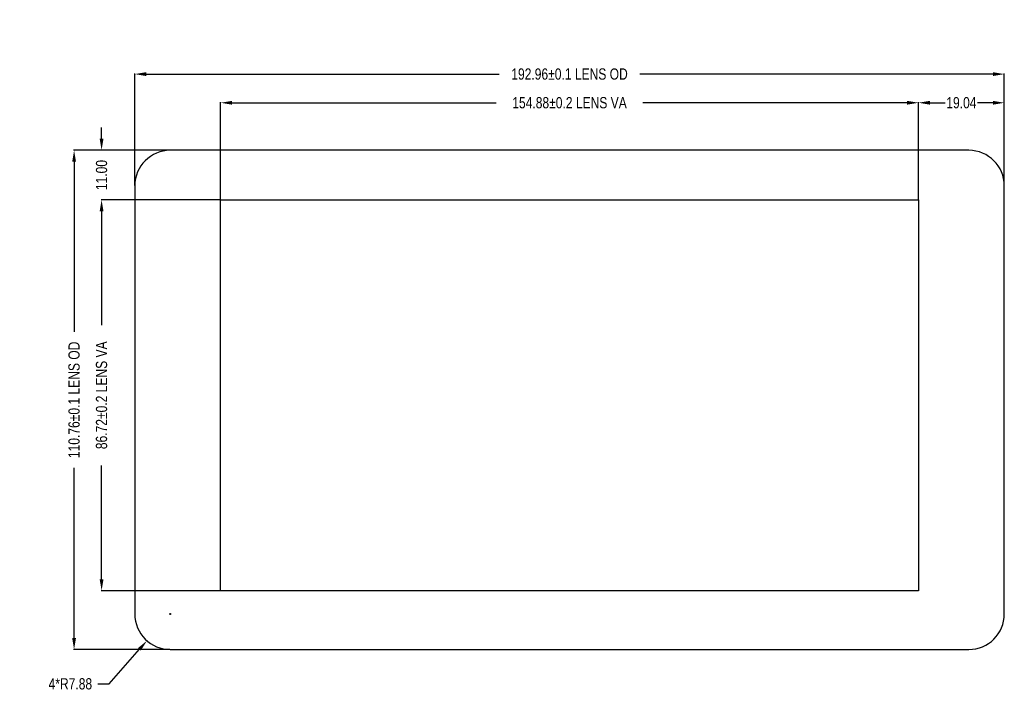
# Model space of a CAD drawing. Header units: inches. Extents: x -36 to 490, y -51 to 98.
# Tile 1 of 153: x -36 to 183, y -51 to 98. Entities that reach past the tile are written whole.
import ezdxf

# ---------------------------------------------------------------- set-up
doc = ezdxf.new("R2010")
doc.units = ezdxf.units.IN
doc.header["$LTSCALE"] = 1.21
doc.header["$MEASUREMENT"] = 0
doc.header["$PDMODE"] = 3
doc.header["$PDSIZE"] = 0.3125
doc.layers.get('0').update_dxf_attribs({"linetype": 'CONTINUOUS'})
doc.layers.get('Defpoints').update_dxf_attribs({"linetype": 'CONTINUOUS'})
doc.layers.add('DIM', color=3, linetype='CONTINUOUS')
doc.styles.get("Standard").update_dxf_attribs({"font": 'txt', "width": 0.8})
doc.dimstyles.get("Standard").update_dxf_attribs({"dimtxt": 0.15625, "dimasz": 0.1875, "dimexe": 0.125, "dimexo": 0.0625, "dimgap": 0.09, "dimtad": 0, "dimtih": 1, "dimtoh": 1, "dimzin": 4, "dimdsep": 46, "dimtxsty": 'Standard', "dimblk": '_FILLED', "dimblk1": '_FILLED', "dimblk2": '_FILLED', "dimcen": 0.09, "dimazin": 1, "dimtp": 0.01, "dimtm": 0.01, "dimtfac": 1, "dimtofl": 0, "dimtmove": 0, "dimatfit": 3, "dimldrblk": '_FILLED', "dimfxl": 1, "dimtolj": 1, "dimtzin": 4, "dimarcsym": 0})

# ---------------------------------------------------------------- blocks, each defined once
blk = doc.blocks.new('_FILLED')
at = {"color": 0, "linetype": 'ByBlock'}
blk.add_solid([(0, 0), (-1, 0.167), (-1, -0.167)], dxfattribs=at)
blk = doc.blocks.new('*D54')
at = {"layer": 'Defpoints', "color": 0}
for p in [(163.92, 79.91), (9.04, 58.37), (163.92, 58.37)]:
    blk.add_point(p, dxfattribs=at)
at = {"layer": 'DIM', "color": 0, "lineweight": -2}
for p, q in [((9.04, 58.43), (9.04, 80.04)), ((11.58, 79.91), (70.22, 79.91)), ((161.38, 79.91), (102.74, 79.91)), ((163.92, 58.43), (163.92, 80.04))]:
    blk.add_line(p, q, dxfattribs=at)
at = {"layer": 'DIM', "color": 0, "lineweight": -2, "xscale": 2.54, "yscale": 2.54, "zscale": 2.54, "rotation": 180}
blk.add_blockref('_FILLED', (9.04, 79.91), dxfattribs=at)
at = {"layer": 'DIM', "color": 0, "lineweight": -2, "xscale": 2.54, "yscale": 2.54, "zscale": 2.54}
blk.add_blockref('_FILLED', (163.92, 79.91), dxfattribs=at)
at = {"layer": 'DIM', "color": 0, "insert": (86.48, 79.91), "char_height": 2.5, "attachment_point": 5, "line_spacing_factor": 2.5}
blk.add_mtext('\\A1;154.88%%p0.2 LENS VA', dxfattribs=at)
blk = doc.blocks.new('*D55')
at = {"layer": 'Defpoints', "color": 0}
for p in [(-10, 86.27), (-10, 61.49), (182.96, 61.49)]:
    blk.add_point(p, dxfattribs=at)
at = {"layer": 'DIM', "color": 0, "lineweight": -2}
for p, q in [((-10, 61.55), (-10, 86.39)), ((-7.46, 86.27), (70.89, 86.27)), ((180.42, 86.27), (102.07, 86.27)), ((182.96, 61.55), (182.96, 86.39))]:
    blk.add_line(p, q, dxfattribs=at)
at = {"layer": 'DIM', "color": 0, "lineweight": -2, "xscale": 2.54, "yscale": 2.54, "zscale": 2.54, "rotation": 180}
blk.add_blockref('_FILLED', (-10, 86.27), dxfattribs=at)
at = {"layer": 'DIM', "color": 0, "lineweight": -2, "xscale": 2.54, "yscale": 2.54, "zscale": 2.54}
blk.add_blockref('_FILLED', (182.96, 86.27), dxfattribs=at)
at = {"layer": 'DIM', "color": 0, "insert": (86.48, 86.27), "char_height": 2.5, "attachment_point": 5, "line_spacing_factor": 2.5}
blk.add_mtext('\\A1;192.96%%p0.1 LENS OD', dxfattribs=at)
blk = doc.blocks.new('*D56')
at = {"layer": 'Defpoints', "color": 0}
for p in [(9.04, 58.37), (-17.36, -28.35), (9.04, -28.35)]:
    blk.add_point(p, dxfattribs=at)
at = {"layer": 'DIM', "color": 0, "lineweight": -2}
for p, q in [((8.98, 58.37), (-17.48, 58.37)), ((-17.36, 55.83), (-17.36, 30.6)), ((-17.36, -25.81), (-17.36, -0.58)), ((8.98, -28.35), (-17.48, -28.35))]:
    blk.add_line(p, q, dxfattribs=at)
at = {"layer": 'DIM', "color": 0, "lineweight": -2, "xscale": 2.54, "yscale": 2.54, "zscale": 2.54}
for p, rotation in [((-17.36, 58.37), 90), ((-17.36, -28.35), 270)]:
    blk.add_blockref('_FILLED', p, dxfattribs=dict(at, rotation=rotation))
at = {"layer": 'DIM', "color": 0, "insert": (-17.36, 15.01), "char_height": 2.5, "attachment_point": 5, "rotation": 90, "line_spacing_factor": 2.5}
blk.add_mtext('\\A1;86.72%%p0.2 LENS VA', dxfattribs=at)
blk = doc.blocks.new('*D57')
at = {"layer": 'Defpoints', "color": 0}
for p in [(-2.12, 69.37), (-23.46, -41.39), (-2.12, -41.39)]:
    blk.add_point(p, dxfattribs=at)
at = {"layer": 'DIM', "color": 0, "lineweight": -2}
for p, q in [((-2.18, 69.37), (-23.58, 69.37)), ((-23.46, 66.83), (-23.46, 29.08)), ((-23.46, -38.85), (-23.46, -1.1)), ((-2.18, -41.39), (-23.58, -41.39))]:
    blk.add_line(p, q, dxfattribs=at)
at = {"layer": 'DIM', "color": 0, "lineweight": -2, "xscale": 2.54, "yscale": 2.54, "zscale": 2.54}
for p, rotation in [((-23.46, 69.37), 90), ((-23.46, -41.39), 270)]:
    blk.add_blockref('_FILLED', p, dxfattribs=dict(at, rotation=rotation))
at = {"layer": 'DIM', "color": 0, "insert": (-23.46, 13.99), "char_height": 2.5, "attachment_point": 5, "rotation": 90, "line_spacing_factor": 2.5}
blk.add_mtext('\\A1;110.76%%p0.1 LENS OD', dxfattribs=at)
blk = doc.blocks.new('*D58')
at = {"layer": 'Defpoints', "color": 0}
for p in [(182.96, 79.91), (182.96, 61.49), (163.92, 58.37)]:
    blk.add_point(p, dxfattribs=at)
at = {"layer": 'DIM', "color": 0, "lineweight": -2}
for p, q in [((163.92, 58.43), (163.92, 80.04)), ((166.46, 79.91), (169.85, 79.91)), ((180.42, 79.91), (177.03, 79.91)), ((182.96, 61.55), (182.96, 80.04))]:
    blk.add_line(p, q, dxfattribs=at)
at = {"layer": 'DIM', "color": 0, "lineweight": -2, "xscale": 2.54, "yscale": 2.54, "zscale": 2.54, "rotation": 180}
blk.add_blockref('_FILLED', (163.92, 79.91), dxfattribs=at)
at = {"layer": 'DIM', "color": 0, "lineweight": -2, "xscale": 2.54, "yscale": 2.54, "zscale": 2.54}
blk.add_blockref('_FILLED', (182.96, 79.91), dxfattribs=at)
at = {"layer": 'DIM', "color": 0, "insert": (173.44, 79.91), "char_height": 2.5, "attachment_point": 5, "line_spacing_factor": 2.5}
blk.add_mtext('\\A1;19.04', dxfattribs=at)
blk = doc.blocks.new('*D59')
at = {"layer": 'Defpoints', "color": 0}
for p in [(-17.36, 69.37), (-2.12, 69.37), (9.04, 58.37)]:
    blk.add_point(p, dxfattribs=at)
at = {"layer": 'DIM', "color": 0, "lineweight": -2}
for p, q in [((-17.36, 71.91), (-17.36, 74.45)), ((-2.18, 69.37), (-17.48, 69.37)), ((8.98, 58.37), (-17.48, 58.37)), ((-17.36, 55.83), (-17.36, 53.29))]:
    blk.add_line(p, q, dxfattribs=at)
at = {"layer": 'DIM', "color": 0, "lineweight": -2, "xscale": 2.54, "yscale": 2.54, "zscale": 2.54}
for p, rotation in [((-17.36, 69.37), 270), ((-17.36, 58.37), 90)]:
    blk.add_blockref('_FILLED', p, dxfattribs=dict(at, rotation=rotation))
at = {"layer": 'DIM', "color": 0, "insert": (-17.36, 63.87), "char_height": 2.5, "attachment_point": 5, "rotation": 90, "line_spacing_factor": 2.5}
blk.add_mtext('\\A1;11.00', dxfattribs=at)
blk = doc.blocks.new('*D60')
at = {"layer": 'Defpoints', "color": 0}
for p in [(-2.12, -33.51), (-7.3, -39.45)]:
    blk.add_point(p, dxfattribs=at)
at = {"layer": 'DIM', "color": 0, "lineweight": -2}
for p, q in [((-2.32, -33.51), (-1.92, -33.51)), ((-2.12, -33.71), (-2.12, -33.31)), ((-15.66, -49.03), (-8.97, -41.36)), ((-18.2, -49.03), (-15.66, -49.03))]:
    blk.add_line(p, q, dxfattribs=at)
at = {"layer": 'DIM', "color": 0, "lineweight": -2, "xscale": 2.54, "yscale": 2.54, "zscale": 2.54, "rotation": 48.89613959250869}
blk.add_blockref('_FILLED', (-7.3, -39.45), dxfattribs=at)
at = {"layer": 'DIM', "color": 0, "insert": (-24.29, -49.03), "char_height": 2.5, "attachment_point": 5}
blk.add_mtext('\\A1;4*R7.88', dxfattribs=at)

msp = doc.modelspace()

# ---------------------------------------------------------------- linework, layer by layer
at = {"color": 7, "linetype": 'Continuous'}
for p, q in [((175.081, 69.369), (-2.119, 69.369)), ((-9.999, 61.489), (-9.999, -33.511)), ((182.961, -33.511), (182.961, 61.489)), ((9.041, -28.351), (9.041, 58.369)), ((9.041, 58.369), (163.921, 58.369)), ((163.921, 58.369), (163.921, -28.351)), ((163.921, -28.351), (9.041, -28.351)), ((-2.119, -41.391), (175.081, -41.391))]:
    msp.add_line(p, q, dxfattribs=at)
for centre, start, end in [((-2.119, 61.489), 90, 180), ((175.081, 61.489), 0, 90), ((-2.119, -33.511), 180, 270), ((175.081, -33.511), 270, 0)]:
    msp.add_arc(centre, 7.88, start, end, dxfattribs=at)

# ---------------------------------------------------------------- dimensions: what is measured, and where the dimension line sits
at = {"layer": 'DIM'}
for base, p1, p2, text, picture, middle in [((-9.999, 86.265), (182.961, 61.489), (-9.999, 61.489), '<>%%p0.1 LENS OD', '*D55', (86.481, 86.265)), ((163.921, 79.911), (9.041, 58.369), (163.921, 58.369), '<>%%p0.2 LENS VA', '*D54', (86.481, 79.911))]:
    dim = msp.add_linear_dim(base=base, p1=p1, p2=p2, text=text, dimstyle='Standard', override={"dimtxt": 2.5, "dimasz": 2.54, "dimtih": 0, "dimtoh": 0, "dimzin": 0, "dimpost": '<>', "dimcen": 0.198, "dimadec": 0, "dimazin": 0, "dimtp": 0, "dimtm": 0, "dimtdec": 4, "dimtzin": 0}, dxfattribs=at)
    dim.commit()
    dim.dimension.update_dxf_attribs({"geometry": picture, "text_midpoint": middle})
dim = msp.add_linear_dim(base=(182.961, 79.911), p1=(163.921, 58.369), p2=(182.961, 61.489), dimstyle='Standard', override={"dimtxt": 2.5, "dimasz": 2.54, "dimtih": 0, "dimtoh": 0, "dimzin": 0, "dimcen": 0.198, "dimadec": 0, "dimazin": 0, "dimtp": 0, "dimtm": 0, "dimtdec": 4, "dimtzin": 0}, dxfattribs=at)
dim.commit()
dim.dimension.update_dxf_attribs({"geometry": '*D58', "text_midpoint": (173.441, 79.911)})
dim = msp.add_linear_dim(base=(-17.357, 69.369), p1=(9.041, 58.369), p2=(-2.119, 69.369), angle=90, dimstyle='Standard', override={"dimtxt": 2.5, "dimasz": 2.54, "dimtih": 0, "dimtoh": 0, "dimzin": 0, "dimcen": 0.198, "dimadec": 0, "dimazin": 0, "dimtp": 0, "dimtm": 0, "dimtdec": 4, "dimtzin": 0}, dxfattribs=at)
dim.commit()
dim.dimension.update_dxf_attribs({"geometry": '*D59', "text_midpoint": (-17.357, 63.869)})
for base, p1, p2, text, picture, middle in [((-23.456, -41.391), (-2.119, 69.369), (-2.119, -41.391), '<>%%p0.1 LENS OD', '*D57', (-23.456, 13.989)), ((-17.357, -28.351), (9.041, 58.369), (9.041, -28.351), '<>%%p0.2 LENS VA', '*D56', (-17.357, 15.009))]:
    dim = msp.add_linear_dim(base=base, p1=p1, p2=p2, angle=90, text=text, dimstyle='Standard', override={"dimtxt": 2.5, "dimasz": 2.54, "dimtih": 0, "dimtoh": 0, "dimzin": 0, "dimpost": '<>', "dimcen": 0.198, "dimadec": 0, "dimazin": 0, "dimtp": 0, "dimtm": 0, "dimtdec": 4, "dimtzin": 0}, dxfattribs=at)
    dim.commit()
    dim.dimension.update_dxf_attribs({"geometry": picture, "text_midpoint": middle})
dim = msp.add_radius_dim(center=(-2.119, -33.511), mpoint=(-7.3, -39.449), text='4*R<>', dimstyle='Standard', override={"dimtxt": 2.5, "dimasz": 2.54, "dimtih": 0, "dimzin": 0, "dimpost": '<>', "dimcen": 0.198, "dimadec": 0, "dimazin": 0, "dimtp": 0, "dimtm": 0, "dimtdec": 4, "dimtzin": 0}, dxfattribs=at)
dim.commit()
dim.dimension.update_dxf_attribs({"geometry": '*D60', "text_midpoint": (-24.293, -49.034), "dimtype": 164})

doc.saveas('drawing.dxf')
